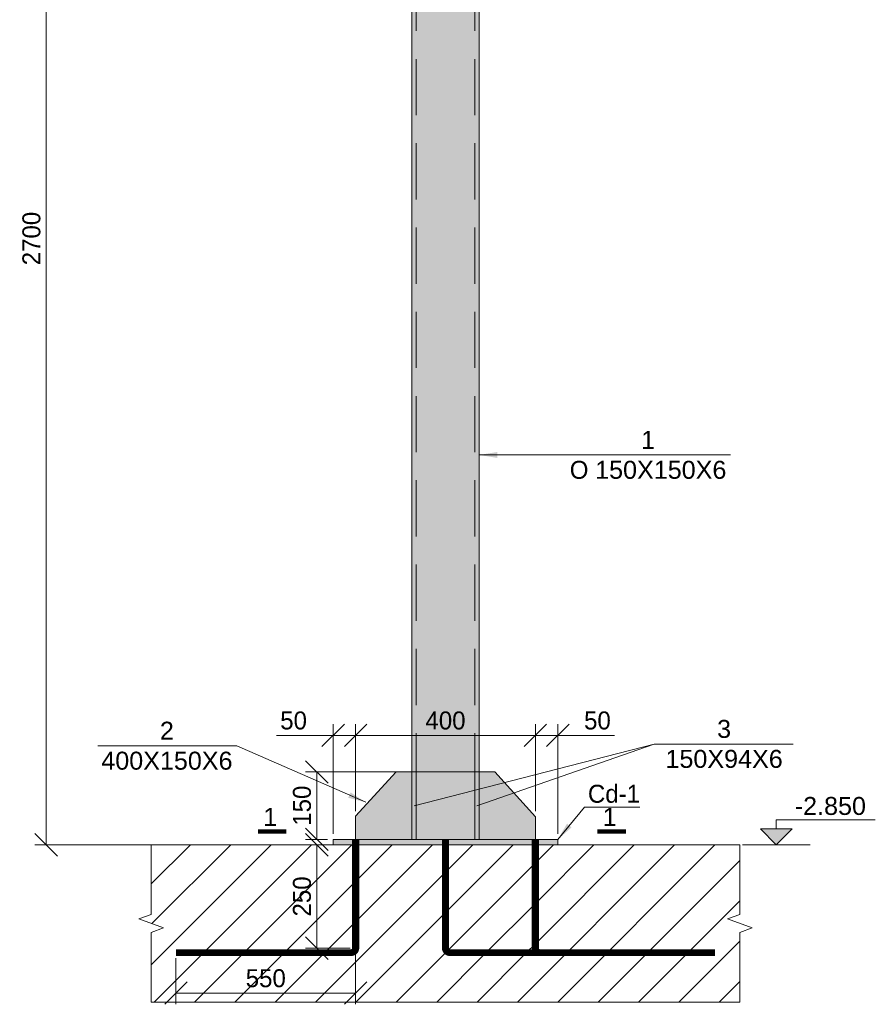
# Model space of a CAD drawing. Header units: millimetres. Extents: x 48648 to 1383473, y 421442 to 1155884.
# Tile 91 of 118: x 191869 to 193773, y 808298 to 810489. Entities that reach past the tile are written whole.
import ezdxf

# ---------------------------------------------------------------- set-up
doc = ezdxf.new("R2010")
doc.units = ezdxf.units.MM
doc.header["$PDMODE"] = 1
doc.linetypes.add('HIDDEN', pattern=[0.375, 0.25, -0.125])
doc.layers.get('0').update_dxf_attribs({"lineweight": 5})
doc.layers.get('Defpoints').update_dxf_attribs({"color": 6, "lineweight": 5})
doc.styles.add('AcadMtavr60', font='acadmtavr.ttf', dxfattribs={"height": 60})
doc.styles.get("Standard").update_dxf_attribs({"font": 'acadmtavr.ttf'})
doc.dimstyles.new('M20', dxfattribs={"dimscale": 20, "dimtxt": 2, "dimasz": 2.5, "dimexe": 1.25, "dimexo": 0.625, "dimtad": 1, "dimdec": 0, "dimrnd": 5, "dimzin": 9, "dimtxsty": 'Standard', "dimblk": 'OBLIQUE', "dimcen": 2.5, "dimclrd": 5, "dimclre": 5, "dimclrt": 5, "dimadec": 0, "dimazin": 0, "dimtfac": 1, "dimtdec": 0, "dimtmove": 0, "dimatfit": 3, "dimfxl": 1, "dimlwd": 5, "dimlwe": 5, "dimarcsym": 0})

# ---------------------------------------------------------------- blocks, each defined once
blk = doc.blocks.new('4567548989')
at = {"lineweight": 20}
h = blk.add_hatch(color=5, dxfattribs=at)
h.dxf.hatch_style = 1
h.paths.add_polyline_path([(807201, 111081.8), (807236.3, 111117.1), (807165.6, 111117.1)])
at = {"color": 5, "lineweight": 20}
for points in [[(807201, 111117.1), (807201, 111137), (807421.3, 111137)], [(807165.6, 111117.1), (807201, 111081.8)], [(807165.6, 111117.1), (807236.3, 111117.1)], [(807236.3, 111117.1), (807201, 111081.8)], [(807125.8, 111081.8), (807276.1, 111081.8)]]:
    blk.add_lwpolyline(points, dxfattribs=at)
blk = doc.blocks.new('_Oblique')
at = {"color": 0, "linetype": 'ByBlock', "lineweight": -2}
blk.add_line((-0.5, -0.5), (0.5, 0.5), dxfattribs=at)
blk = doc.blocks.new('*D531')
at = {"color": 5, "lineweight": 5, "transparency": 16777216}
for p, q in [((192728.7, 808815.3), (192504.7, 808815.3)), ((192529.7, 808665.3), (192529.7, 808815.3)), ((192553.7, 808665.3), (192504.7, 808665.3))]:
    blk.add_line(p, q, dxfattribs=at)
at = {"layer": 'Defpoints', "color": 0, "lineweight": 13, "transparency": 16777216}
for p in [(192529.7, 808815.3), (192741.2, 808815.3), (192566.2, 808665.3)]:
    blk.add_point(p, dxfattribs=at)
at = {"color": 5, "lineweight": 5, "transparency": 16777216, "xscale": 50, "yscale": 50, "zscale": 50}
for p, rotation in [((192529.7, 808815.3), 90), ((192529.7, 808665.3), 270)]:
    blk.add_blockref('_Oblique', p, dxfattribs=dict(at, rotation=rotation))
at = {"color": 5, "lineweight": 13, "transparency": 16777216, "insert": (192496.9, 808740.3), "char_height": 40, "attachment_point": 5, "rotation": 90}
blk.add_mtext('150', dxfattribs=at)
blk = doc.blocks.new('*D530')
at = {"color": 5, "lineweight": 5, "transparency": 16777216}
for p, q in [((192566.2, 808677.8), (192566.2, 808921.8)), ((192616.2, 808849.4), (192616.2, 808921.8)), ((192566.2, 808896.8), (192439.9, 808896.8)), ((192616.2, 808896.8), (192566.2, 808896.8))]:
    blk.add_line(p, q, dxfattribs=at)
at = {"layer": 'Defpoints', "color": 0, "lineweight": 13, "transparency": 16777216}
for p in [(192566.2, 808896.8), (192616.2, 808836.9), (192566.2, 808665.3)]:
    blk.add_point(p, dxfattribs=at)
at = {"color": 5, "lineweight": 5, "transparency": 16777216, "xscale": 50, "yscale": 50, "zscale": 50, "rotation": 180}
blk.add_blockref('_Oblique', (192566.2, 808896.8), dxfattribs=at)
at = {"color": 5, "lineweight": 5, "transparency": 16777216, "xscale": 50, "yscale": 50, "zscale": 50}
blk.add_blockref('_Oblique', (192616.2, 808896.8), dxfattribs=at)
at = {"color": 5, "lineweight": 13, "transparency": 16777216, "insert": (192478.1, 808929.6), "char_height": 40, "attachment_point": 5}
blk.add_mtext('50', dxfattribs=at)
blk = doc.blocks.new('*D532')
at = {"color": 5, "lineweight": 5, "transparency": 16777216}
for p, q in [((192616.2, 808727.8), (192616.2, 808921.8)), ((193016.2, 808727.8), (193016.2, 808921.8)), ((192616.2, 808896.8), (193016.2, 808896.8))]:
    blk.add_line(p, q, dxfattribs=at)
at = {"layer": 'Defpoints', "color": 0, "lineweight": 13, "transparency": 16777216}
for p in [(193016.2, 808896.8), (192616.2, 808715.3), (193016.2, 808715.3)]:
    blk.add_point(p, dxfattribs=at)
at = {"color": 5, "lineweight": 5, "transparency": 16777216, "xscale": 50, "yscale": 50, "zscale": 50, "rotation": 180}
blk.add_blockref('_Oblique', (192616.2, 808896.8), dxfattribs=at)
at = {"color": 5, "lineweight": 5, "transparency": 16777216, "xscale": 50, "yscale": 50, "zscale": 50}
blk.add_blockref('_Oblique', (193016.2, 808896.8), dxfattribs=at)
at = {"color": 5, "lineweight": 13, "transparency": 16777216, "insert": (192816.2, 808929.6), "char_height": 40, "attachment_point": 5}
blk.add_mtext('400', dxfattribs=at)
blk = doc.blocks.new('*D533')
at = {"color": 5, "lineweight": 5, "transparency": 16777216}
for p, q in [((193016.2, 808727.8), (193016.2, 808921.8)), ((193066.2, 808677.8), (193066.2, 808921.8)), ((193016.2, 808896.8), (193066.2, 808896.8)), ((193066.2, 808896.8), (193192.4, 808896.8))]:
    blk.add_line(p, q, dxfattribs=at)
at = {"layer": 'Defpoints', "color": 0, "lineweight": 13, "transparency": 16777216}
for p in [(193066.2, 808896.8), (193016.2, 808715.3), (193066.2, 808665.3)]:
    blk.add_point(p, dxfattribs=at)
at = {"color": 5, "lineweight": 5, "transparency": 16777216, "xscale": 50, "yscale": 50, "zscale": 50, "rotation": 180}
blk.add_blockref('_Oblique', (193016.2, 808896.8), dxfattribs=at)
at = {"color": 5, "lineweight": 5, "transparency": 16777216, "xscale": 50, "yscale": 50, "zscale": 50}
blk.add_blockref('_Oblique', (193066.2, 808896.8), dxfattribs=at)
at = {"color": 5, "lineweight": 13, "transparency": 16777216, "insert": (193154.3, 808929.6), "char_height": 40, "attachment_point": 5}
blk.add_mtext('50', dxfattribs=at)
blk = doc.blocks.new('*D534')
at = {"color": 5, "lineweight": 5, "transparency": 16777216}
for p, q in [((192603.7, 808653.3), (192504.7, 808653.3)), ((192529.7, 808653.3), (192529.7, 808423.3)), ((192603.7, 808423.3), (192504.7, 808423.3))]:
    blk.add_line(p, q, dxfattribs=at)
at = {"layer": 'Defpoints', "color": 0, "lineweight": 13, "transparency": 16777216}
for p in [(192616.2, 808653.3), (192529.7, 808423.3), (192616.2, 808423.3)]:
    blk.add_point(p, dxfattribs=at)
at = {"color": 5, "lineweight": 5, "transparency": 16777216, "xscale": 50, "yscale": 50, "zscale": 50}
for p, rotation in [((192529.7, 808653.3), 90), ((192529.7, 808423.3), 270)]:
    blk.add_blockref('_Oblique', p, dxfattribs=dict(at, rotation=rotation))
at = {"color": 5, "lineweight": 13, "transparency": 16777216, "insert": (192496.9, 808538.3), "char_height": 40, "attachment_point": 5, "rotation": 90}
blk.add_mtext('250', dxfattribs=at)
blk = doc.blocks.new('*D535')
at = {"color": 5, "lineweight": 5, "transparency": 16777216}
for p, q in [((192216.2, 808400.8), (192216.2, 808298.3)), ((192616.2, 808410.8), (192616.2, 808298.3)), ((192616.2, 808323.3), (192216.2, 808323.3))]:
    blk.add_line(p, q, dxfattribs=at)
at = {"layer": 'Defpoints', "color": 0, "lineweight": 13, "transparency": 16777216}
for p in [(192216.2, 808413.3), (192616.2, 808423.3), (192216.2, 808323.3)]:
    blk.add_point(p, dxfattribs=at)
at = {"color": 5, "lineweight": 5, "transparency": 16777216, "xscale": 50, "yscale": 50, "zscale": 50, "rotation": 180}
blk.add_blockref('_Oblique', (192216.2, 808323.3), dxfattribs=at)
at = {"color": 5, "lineweight": 5, "transparency": 16777216, "xscale": 50, "yscale": 50, "zscale": 50}
blk.add_blockref('_Oblique', (192616.2, 808323.3), dxfattribs=at)
at = {"color": 5, "lineweight": 13, "transparency": 16777216, "insert": (192416.2, 808356.1), "char_height": 40, "attachment_point": 5}
blk.add_mtext('550', dxfattribs=at)
blk = doc.blocks.new('*D563')
at = {"color": 5, "lineweight": 5, "transparency": 16777216}
for p, q in [((192198.8, 811351.3), (191902.6, 811351.3)), ((191927.6, 811351.3), (191927.6, 808653.3)), ((192198.8, 808653.3), (191902.6, 808653.3))]:
    blk.add_line(p, q, dxfattribs=at)
at = {"layer": 'Defpoints', "color": 0, "lineweight": 13, "transparency": 16777216}
for p in [(192211.3, 811351.3), (191927.6, 808653.3), (192211.3, 808653.3)]:
    blk.add_point(p, dxfattribs=at)
at = {"color": 5, "lineweight": 5, "transparency": 16777216, "xscale": 50, "yscale": 50, "zscale": 50}
for p, rotation in [((191927.6, 811351.3), 90), ((191927.6, 808653.3), 270)]:
    blk.add_blockref('_Oblique', p, dxfattribs=dict(at, rotation=rotation))
at = {"color": 5, "lineweight": 13, "transparency": 16777216, "insert": (191894.8, 810002.3), "char_height": 40, "attachment_point": 5, "rotation": 90}
blk.add_mtext('2700', dxfattribs=at)

msp = doc.modelspace()

# ---------------------------------------------------------------- hatches: boundary and pattern name
at = {"lineweight": 20, "transparency": 33554483}
h = msp.add_hatch(color=1, dxfattribs=at)
h.dxf.hatch_style = 1
h.paths.add_polyline_path([(192741.2, 811339.3), (192891.2, 811339.3), (192891.2, 808665.3), (192741.2, 808665.3)])
at = {"lineweight": 20, "transparency": 33554559}
h = msp.add_hatch(color=1, dxfattribs=at)
h.dxf.hatch_style = 1
h.paths.add_polyline_path([(192616.2, 808664), (193016.2, 808665.3), (193016.2, 808715.3), (192926.2, 808815.3), (192706.2, 808815.3), (192616.2, 808716.6)])
at = {"lineweight": 20, "transparency": 33554687}
h = msp.add_hatch(color=1, dxfattribs=at)
h.dxf.hatch_style = 1
h.paths.add_polyline_path([(192741.2, 808665.3), (192751.2, 808665.3), (192751.2, 808815.3), (192741.2, 808815.3)])
h = msp.add_hatch(color=1, dxfattribs=at)
h.dxf.hatch_style = 1
h.paths.add_polyline_path([(192891.2, 808665.3), (192881.2, 808665.3), (192881.2, 808815.3), (192891.2, 808815.3)])
at = {"lineweight": 20}
h = msp.add_hatch(dxfattribs=at)
h.set_pattern_fill('ANSI31', scale=20)
h.paths.add_polyline_path([(192816.2, 808653.3), (192161.3, 808653.3), (192161.3, 808498.3), (192133.9, 808488.3), (192188.8, 808468.3), (192161.3, 808458.3), (192161.3, 808303.3), (193471, 808303.3), (193471, 808458.3), (193498.5, 808468.3), (193443.5, 808488.3), (193471, 808498.3), (193471, 808653.3), (193016.2, 808653.3), (193016.2, 808423.3, 0.414214), (193026.2, 808413.3), (192826.2, 808413.3, -0.414214), (192816.2, 808423.3)])
h.paths.add_polyline_path([(192539.1, 808485.5), (192539.1, 808589.6), (192465, 808589.6), (192465, 808485.5)], flags=24)
h.paths.add_polyline_path([(192364.1, 808313.8), (192467.2, 808313.8), (192467.2, 808387.9), (192364.1, 808387.9)], flags=24)
at = {"lineweight": 20, "transparency": 33554687}
h = msp.add_hatch(color=6, dxfattribs=at)
h.dxf.hatch_style = 1
h.paths.add_polyline_path([(192566.2, 808653.3), (193066.2, 808653.3), (193066.2, 808665.3), (192566.2, 808665.3)])
at = {"lineweight": 20}
h = msp.add_hatch(dxfattribs=at)
h.set_pattern_fill('ANSI31', scale=20)
h.paths.add_polyline_path([(193016.2, 808653.3), (192816.2, 808653.3), (192816.2, 808423.3, 0.414214), (192826.2, 808413.3), (193026.2, 808413.3, -0.414214), (193016.2, 808423.3)], flags=17)

# ---------------------------------------------------------------- linework, layer by layer
at = {"color": 1, "lineweight": 20}
for points in [[(192741.2, 811339.3), (192891.2, 811339.3), (192891.2, 808665.3), (192741.2, 808665.3)], [(192616.2, 808664), (193016.2, 808665.3), (193016.2, 808715.3), (192926.2, 808815.3), (192706.2, 808815.3), (192616.2, 808716.6)], [(192741.2, 808665.3), (192751.2, 808665.3), (192751.2, 808815.3), (192741.2, 808815.3)], [(192891.2, 808665.3), (192881.2, 808665.3), (192881.2, 808815.3), (192891.2, 808815.3)]]:
    msp.add_lwpolyline(points, close=True, dxfattribs=at)
at = {"color": 1, "linetype": 'HIDDEN', "lineweight": 20, "ltscale": 500}
for points in [[(192751.2, 811339.3), (192751.2, 808665.3)], [(192881.2, 811339.3), (192881.2, 808665.3)]]:
    msp.add_lwpolyline(points, dxfattribs=at)
at = {"color": 5, "lineweight": 13, "const_width": 10}
for points in [[(192398.8, 808682.7), (192462.2, 808682.7)], [(193154.3, 808682.7), (193217.7, 808682.7)]]:
    msp.add_lwpolyline(points, dxfattribs=at)
at = {"color": 7, "linetype": 'Continuous', "lineweight": 20}
msp.add_lwpolyline([(193471, 808653.3), (193471, 808498.3), (193443.5, 808488.3), (193498.5, 808468.3), (193471, 808458.3), (193471, 808303.3), (192161.3, 808303.3), (192161.3, 808458.3), (192188.8, 808468.3), (192133.9, 808488.3), (192161.3, 808498.3), (192161.3, 808653.3)], close=True, dxfattribs=at)
at = {"color": 6, "lineweight": 20}
for points in [[(192616.2, 808665.3, 16, 16, 0), (192616.2, 808423.3, 16, 15, -0.414214), (192606.2, 808413.3, 15, 15, 0), (192216.2, 808413.3, 15, 15, 0)], [(192816.2, 808665.3, 16, 16, 0), (192816.2, 808423.3, 16, 15, 0.414214), (192826.2, 808413.3, 15, 15, 0), (193266.2, 808413.3, 15, 15, 0)], [(193016.2, 808665.3, 16, 16, 0), (193016.2, 808423.3, 16, 15, 0.414214), (193026.2, 808413.3, 15, 15, 0), (193416.2, 808413.3, 15, 15, 0)]]:
    msp.add_lwpolyline(points, format="xyseb", dxfattribs=at)
msp.add_lwpolyline([(192566.2, 808665.3), (193066.2, 808665.3), (193066.2, 808653.3), (192566.2, 808653.3)], close=True, dxfattribs=at)

# ---------------------------------------------------------------- block references
at = {"color": 5, "lineweight": 13}
msp.add_blockref('4567548989', (-613648.6, 697571.5), dxfattribs=at)

# ---------------------------------------------------------------- texts
at = {"color": 5, "lineweight": 13, "ltscale": 100, "char_height": 40, "attachment_point": 5, "style": 'AcadMtavr60'}
for s, insert in [('{\\fArial|b0|i0|c0|p34;1\\P\\fmindia|b0|i0|c0|p34;O \\fArial|b0|i0|c0|p34;150X150X6}', (193267, 809520.7)), ('{\\fArial|b0|i0|c0|p34;2\\P400X150X6}', (192196.2, 808873.5)), ('{\\fArial|b0|i0|c0|p34;3\\P150X94X6}', (193436.2, 808877.5)), ('Cd-1', (193191.1, 808766.5)), ('{\\fArial|b0|i0|c0|p34;1}', (192426.1, 808715.4)), ('{\\fArial|b0|i0|c0|p34;1}', (193181.6, 808715.4))]:
    msp.add_mtext(s, dxfattribs=dict(at, insert=insert))
at = {"color": 5, "lineweight": 13, "insert": (194166.6, 808759.7), "char_height": 40, "attachment_point": 3}
msp.add_mtext_dynamic_manual_height_columns('\\pxqc;{\\fArial|b0|i0|c0|p34;-2.850}', width=987.831, gutter_width=2, heights=[0], dxfattribs=at)

# ---------------------------------------------------------------- dimensions: what is measured, and where the dimension line sits
at = {"color": 5, "lineweight": 13}
for base, p1, p2, picture, middle in [((191927.6, 808653.3), (192211.3, 811351.3), (192211.3, 808653.3), '*D563', (191894.8, 810002.3)), ((192529.7, 808815.3), (192566.2, 808665.3), (192741.2, 808815.3), '*D531', (192496.9, 808740.3))]:
    dim = msp.add_linear_dim(base=base, p1=p1, p2=p2, angle=90, dimstyle='M20', dxfattribs=at)
    dim.commit()
    dim.dimension.update_dxf_attribs({"geometry": picture, "text_midpoint": middle})
for base, p1, p2, picture, middle in [((192566.2, 808896.8), (192616.2, 808836.9), (192566.2, 808665.3), '*D530', (192478.1, 808929.6)), ((193016.2, 808896.8), (192616.2, 808715.3), (193016.2, 808715.3), '*D532', (192816.2, 808929.6)), ((193066.2, 808896.8), (193016.2, 808715.3), (193066.2, 808665.3), '*D533', (193154.3, 808929.6))]:
    dim = msp.add_linear_dim(base=base, p1=p1, p2=p2, dimstyle='M20', dxfattribs=at)
    dim.commit()
    dim.dimension.update_dxf_attribs({"geometry": picture, "text_midpoint": middle})
dim = msp.add_linear_dim(base=(192529.7, 808423.3), p1=(192616.2, 808653.3), p2=(192616.2, 808423.3), angle=270, text='250', dimstyle='M20', dxfattribs=at)
dim.commit()
dim.dimension.update_dxf_attribs({"geometry": '*D534', "text_midpoint": (192496.9, 808538.3)})
dim = msp.add_linear_dim(base=(192216.2, 808323.3), p1=(192616.2, 808423.3), p2=(192216.2, 808413.3), text='550', dimstyle='M20', dxfattribs=at)
dim.commit()
dim.dimension.update_dxf_attribs({"geometry": '*D535', "text_midpoint": (192416.2, 808356.1)})

# ---------------------------------------------------------------- leaders
for points in [[(192891.2, 809520.7), (193077, 809520.7), (193450.5, 809520.7)], [(192638.9, 808747.8), (192351.6, 808873.5), (192042.2, 808873.5)], [(192746.2, 808740.3), (193280.8, 808877.5), (193590.1, 808877.5)], [(192886.2, 808740.3), (193280.8, 808877.5), (193590.1, 808877.5)], [(193066.2, 808665.3), (193125.6, 808737.2), (193248.5, 808737.2)]]:
    msp.add_leader(points, dimstyle='M20', override={"dimscale": 10, "dimasz": 4, "dimtad": 0}, dxfattribs=at)

doc.saveas('drawing.dxf')
